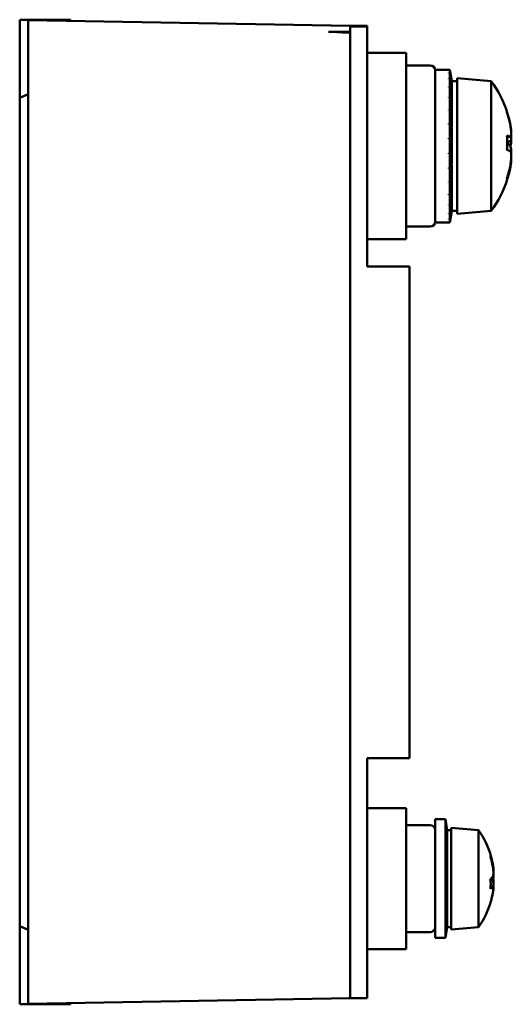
# Model space of a CAD drawing. Header units: millimetres. Extents: x 59 to 386, y 57 to 268.
# Tile 4 of 5: x 236 to 265, y 143 to 201. Entities that reach past the tile are written whole.
import ezdxf

# ---------------------------------------------------------------- set-up
doc = ezdxf.new("R2010")
doc.units = ezdxf.units.MM
doc.layers.add('Arêtes visibles(celduc)', color=7, linetype='Continuous', lineweight=50)

msp = doc.modelspace()

# ---------------------------------------------------------------- linework, layer by layer
at = {"layer": 'Arêtes visibles(celduc)'}
for p, q in [((237.663, 201.385), (236.233, 201.385)), ((236.233, 201.385), (236.233, 198.828)), ((255.733, 201.023), (236.733, 201.355)), ((236.733, 200.555), (236.733, 201.355)), ((237.663, 201.385), (237.663, 201.338)), ((239.233, 201.385), (237.663, 201.385)), ((239.233, 201.385), (239.233, 201.311)), ((255.733, 201.023), (255.733, 200.985)), ((255.733, 201.023), (256.733, 201.023)), ((255.733, 200.985), (255.733, 200.394)), ((256.733, 200.985), (255.733, 200.985)), ((256.733, 201.023), (256.733, 200.985)), ((256.733, 186.835), (256.733, 200.985)), ((236.733, 144.155), (236.733, 200.555)), ((254.444, 200.675), (255.733, 200.675)), ((255.733, 200.394), (255.733, 200.223)), ((255.733, 144.486), (255.733, 200.223)), ((256.733, 199.435), (259.033, 199.435)), ((259.033, 199.435), (259.033, 188.435)), ((236.233, 198.828), (236.233, 196.773)), ((260.443, 198.685), (259.033, 198.685)), ((261.606, 198.435), (260.743, 198.435)), ((260.743, 189.435), (260.743, 198.435)), ((261.539, 198.411), (261.538, 198.415)), ((261.538, 198.415), (261.538, 198.411)), ((261.538, 198.415), (261.606, 198.415)), ((261.606, 198.411), (261.538, 198.411)), ((261.541, 198.236), (261.538, 198.247)), ((261.538, 198.247), (261.538, 198.236)), ((261.538, 198.247), (261.606, 198.247)), ((261.606, 198.236), (261.538, 198.236)), ((261.606, 198.415), (261.606, 198.435)), ((261.723, 197.76), (261.606, 198.435)), ((261.606, 198.415), (261.723, 197.743)), ((261.606, 198.247), (261.606, 198.411)), ((261.723, 197.74), (261.606, 198.411)), ((261.606, 198.247), (261.723, 197.6)), ((261.606, 197.913), (261.606, 198.236)), ((261.723, 197.591), (261.606, 198.236)), ((261.543, 197.895), (261.538, 197.913)), ((261.538, 197.913), (261.538, 197.895)), ((261.538, 197.913), (261.606, 197.913)), ((261.606, 197.895), (261.538, 197.895)), ((261.546, 197.402), (261.538, 197.427)), ((261.538, 197.427), (261.538, 197.402)), ((261.538, 197.427), (261.606, 197.427)), ((261.606, 197.913), (261.723, 197.317)), ((261.606, 197.427), (261.606, 197.895)), ((261.723, 197.301), (261.606, 197.895)), ((261.606, 197.427), (261.723, 196.903)), ((261.721, 197.6), (261.723, 197.6)), ((261.722, 197.743), (261.723, 197.743)), ((261.723, 197.76), (261.723, 197.743)), ((261.723, 197.76), (262.047, 197.76)), ((261.723, 197.74), (261.723, 197.6)), ((261.723, 197.591), (261.723, 197.317)), ((262.047, 197.935), (262.047, 189.935)), ((264.047, 197.76), (262.047, 197.935)), ((264.047, 197.76), (264.047, 190.11)), ((236.733, 196.985), (236.233, 196.773)), ((261.606, 197.402), (261.538, 197.402)), ((261.606, 196.806), (261.606, 197.402)), ((261.723, 196.882), (261.606, 197.402)), ((261.718, 196.903), (261.723, 196.903)), ((261.72, 197.317), (261.723, 197.317)), ((261.723, 197.301), (261.723, 196.903)), ((261.723, 196.882), (261.723, 196.375)), ((236.233, 195.88), (236.233, 196.773)), ((261.549, 196.776), (261.538, 196.806)), ((261.538, 196.806), (261.538, 196.776)), ((261.538, 196.806), (261.606, 196.806)), ((261.606, 196.776), (261.538, 196.776)), ((261.606, 196.806), (261.723, 196.375)), ((261.606, 196.075), (261.606, 196.776)), ((261.723, 196.35), (261.606, 196.776)), ((261.716, 196.375), (261.723, 196.375)), ((261.723, 196.35), (261.723, 195.754)), ((236.233, 195.88), (236.233, 148.83)), ((261.555, 196.04), (261.538, 196.075)), ((261.538, 196.075), (261.538, 196.04)), ((261.538, 196.075), (261.606, 196.075)), ((261.606, 196.04), (261.538, 196.04)), ((261.606, 196.075), (261.723, 195.754)), ((261.606, 195.262), (261.606, 196.04)), ((261.723, 195.725), (261.606, 196.04)), ((261.712, 195.754), (261.723, 195.754)), ((261.723, 195.725), (261.723, 195.063)), ((261.569, 195.224), (261.538, 195.262)), ((261.538, 195.262), (261.538, 195.224)), ((261.538, 195.262), (261.606, 195.262)), ((261.606, 195.224), (261.538, 195.224)), ((261.606, 195.262), (261.723, 195.063)), ((261.606, 194.397), (261.606, 195.224)), ((261.723, 195.031), (261.606, 195.224)), ((261.703, 195.063), (261.723, 195.063)), ((261.723, 195.031), (261.723, 194.328)), ((261.699, 194.328), (261.538, 194.397)), ((261.538, 194.397), (261.538, 194.358)), ((261.538, 194.397), (261.606, 194.397)), ((261.606, 194.358), (261.538, 194.358)), ((261.606, 194.397), (261.723, 194.328)), ((261.606, 193.515), (261.606, 194.358)), ((261.723, 194.295), (261.606, 194.358)), ((261.699, 194.328), (261.723, 194.328)), ((261.699, 194.328), (261.699, 194.307)), ((261.723, 194.295), (261.723, 193.578)), ((265.193, 194.476), (264.981, 194.476)), ((261.699, 193.545), (261.538, 193.476)), ((261.538, 193.515), (261.538, 193.476)), ((261.538, 193.515), (261.606, 193.515)), ((261.606, 193.476), (261.538, 193.476)), ((261.606, 193.515), (261.723, 193.578)), ((261.723, 193.545), (261.606, 193.476)), ((261.606, 192.649), (261.606, 193.476)), ((261.699, 193.566), (261.699, 193.545)), ((261.723, 193.545), (261.699, 193.545)), ((261.723, 193.545), (261.723, 192.842)), ((261.606, 192.649), (261.723, 192.842)), ((261.723, 192.81), (261.606, 192.612)), ((261.723, 192.81), (261.703, 192.81)), ((261.723, 192.81), (261.723, 192.148)), ((261.538, 192.649), (261.538, 192.612)), ((261.569, 192.649), (261.538, 192.612)), ((261.538, 192.649), (261.606, 192.649)), ((261.606, 192.612), (261.538, 192.612)), ((261.606, 191.833), (261.606, 192.612)), ((261.538, 191.833), (261.538, 191.798)), ((261.555, 191.833), (261.538, 191.798)), ((261.538, 191.833), (261.606, 191.833)), ((261.606, 191.798), (261.538, 191.798)), ((261.606, 191.833), (261.723, 192.148)), ((261.723, 192.118), (261.606, 191.798)), ((261.606, 191.097), (261.606, 191.798)), ((261.723, 192.118), (261.712, 192.118)), ((261.723, 192.118), (261.723, 191.522)), ((261.538, 191.097), (261.538, 191.066)), ((261.549, 191.097), (261.538, 191.066)), ((261.538, 191.097), (261.606, 191.097)), ((261.606, 191.066), (261.538, 191.066)), ((261.606, 191.097), (261.723, 191.522)), ((261.723, 191.497), (261.606, 191.066)), ((261.606, 190.47), (261.606, 191.066)), ((261.723, 191.497), (261.716, 191.497)), ((261.723, 191.497), (261.723, 190.99)), ((261.538, 190.47), (261.538, 190.445)), ((261.546, 190.47), (261.538, 190.445)), ((261.538, 190.47), (261.606, 190.47)), ((261.606, 190.445), (261.538, 190.445)), ((261.606, 190.47), (261.723, 190.99)), ((261.723, 190.968), (261.606, 190.445)), ((261.606, 189.976), (261.723, 190.57)), ((261.723, 190.554), (261.606, 189.958)), ((261.606, 189.976), (261.606, 190.445)), ((261.723, 190.968), (261.718, 190.968)), ((261.723, 190.554), (261.72, 190.554)), ((261.723, 190.968), (261.723, 190.57)), ((261.723, 190.554), (261.723, 190.28)), ((261.538, 189.976), (261.538, 189.958)), ((261.543, 189.976), (261.538, 189.958)), ((261.538, 189.976), (261.606, 189.976)), ((261.606, 189.958), (261.538, 189.958)), ((261.606, 189.635), (261.723, 190.28)), ((261.723, 190.27), (261.606, 189.623)), ((261.606, 189.458), (261.723, 190.13)), ((261.723, 190.127), (261.606, 189.455)), ((261.723, 190.11), (261.606, 189.435)), ((261.606, 189.635), (261.606, 189.958)), ((261.723, 190.27), (261.721, 190.27)), ((261.723, 190.127), (261.722, 190.127)), ((261.723, 190.27), (261.723, 190.13)), ((261.723, 190.127), (261.723, 190.11)), ((261.723, 190.11), (262.047, 190.11)), ((264.047, 190.11), (262.047, 189.935)), ((261.606, 189.435), (260.743, 189.435)), ((261.538, 189.635), (261.538, 189.623)), ((261.541, 189.635), (261.538, 189.623)), ((261.538, 189.635), (261.606, 189.635)), ((261.606, 189.623), (261.538, 189.623)), ((261.539, 189.458), (261.538, 189.455)), ((261.538, 189.458), (261.538, 189.455)), ((261.538, 189.458), (261.606, 189.458)), ((261.606, 189.455), (261.538, 189.455)), ((261.606, 189.458), (261.606, 189.623)), ((261.606, 189.435), (261.606, 189.455)), ((260.443, 189.185), (259.033, 189.185)), ((256.733, 188.435), (259.033, 188.435)), ((259.233, 186.835), (256.733, 186.835)), ((259.233, 186.835), (259.233, 157.835)), ((256.733, 143.685), (256.733, 157.835)), ((256.733, 157.835), (259.233, 157.835)), ((256.733, 154.885), (259.033, 154.885)), ((259.033, 154.885), (259.033, 146.585)), ((260.443, 153.885), (259.033, 153.885)), ((260.743, 154.235), (260.743, 147.235)), ((261.351, 154.235), (260.743, 154.235)), ((261.351, 147.235), (261.351, 154.235)), ((261.459, 153.595), (261.351, 154.235)), ((260.743, 153.595), (260.743, 147.875)), ((260.743, 153.595), (260.743, 153.595)), ((261.459, 153.595), (261.459, 147.875)), ((261.459, 153.595), (261.695, 153.595)), ((261.695, 153.735), (261.695, 147.735)), ((263.295, 153.595), (261.695, 153.735)), ((263.295, 153.595), (263.295, 147.875)), ((264.157, 150.277), (264.014, 150.277)), ((236.233, 147.937), (236.233, 148.83)), ((236.733, 147.724), (236.233, 147.937)), ((236.233, 147.937), (236.233, 145.882)), ((260.443, 147.585), (259.033, 147.585)), ((260.743, 147.875), (260.743, 147.875)), ((261.459, 147.875), (261.351, 147.235)), ((261.459, 147.875), (261.695, 147.875)), ((263.295, 147.875), (261.695, 147.735)), ((261.351, 147.235), (260.743, 147.235)), ((256.733, 146.585), (259.033, 146.585)), ((236.233, 145.882), (236.233, 143.325)), ((236.733, 143.355), (236.733, 144.155)), ((255.733, 144.486), (255.733, 144.316)), ((255.733, 144.316), (255.733, 143.685)), ((236.733, 143.355), (255.733, 143.686)), ((255.733, 143.685), (255.638, 143.685)), ((256.733, 143.685), (255.733, 143.685)), ((236.233, 143.325), (237.663, 143.325)), ((237.663, 143.371), (237.663, 143.325)), ((239.233, 143.325), (237.663, 143.325)), ((239.233, 143.398), (239.233, 143.325))]:
    msp.add_line(p, q, dxfattribs=at)
for centre, radius, start, end in [((260.443, 198.385), 0.3, 0, 90), ((258.82, 193.935), 6.477, 17.81196, 36.19431), ((258.82, 193.935), 6.477, 11.92037, 17.81196), ((258.82, 193.935), 6.477, 342.18804, 348.07963), ((258.82, 193.935), 6.477, 323.80569, 342.18804), ((260.443, 189.485), 0.3, 270, 0), ((260.443, 153.585), 0.3, 1.91021, 90), ((259.31, 150.735), 4.905, 15.99228, 35.6635), ((259.31, 150.735), 4.905, 8.07937, 15.99228), ((259.31, 150.735), 4.905, 344.00772, 351.92063), ((259.31, 150.735), 4.905, 324.3365, 344.00772), ((260.443, 147.885), 0.3, 270, 358.08979)]:
    msp.add_arc(centre, radius, start, end, dxfattribs=at)
for centre, major_axis, ratio, start_param, end_param in [((215.75, 200.921), (45.839, -0.8), 0.01745, 0.511332, 0.566168), ((258.82, 193.979), (6.463, 0), 0.994701, 0.178364, 0.308961), ((259.507, 192.75), (5.475, 3.176), 0.089057, 6.227294, 6.299564), ((258.82, 194.073), (6.463, 0), 0.946944, 0.178364, 0.197303), ((259.507, 193.812), (1.111, 6.232), 0.861595, 4.848367, 4.984337), ((258.82, 194.362), (6.463, 0), 0.102815, 0.178364, 0.308961), ((259.507, 194.057), (1.111, -6.232), 0.861595, 1.362548, 1.399022), ((258.82, 194.362), (6.463, 0), 0.102815, 5.98071, 6.104822), ((258.82, 193.527), (6.463, 0), 0.321398, 0.178364, 0.302452), ((258.82, 194.342), (6.463, 0), 0.321398, 6.085882, 6.104822), ((258.82, 193.507), (6.463, 0), 0.102815, 0.178364, 0.308961), ((258.82, 193.979), (6.463, 0), 0.994701, 5.974225, 6.104822), ((258.82, 193.89), (6.463, 0), 0.994701, 5.98071, 6.104822), ((258.82, 193.796), (6.463, 0), 0.946944, 5.980733, 6.104822), ((259.507, 195.119), (5.475, -3.176), 0.089057, 0.019418, 0.119592), ((259.507, 195.062), (5.406, -3.293), 0.278391, 0.132956, 0.166623), ((259.31, 150.801), (4.896, 0), 0.975052, 0.164124, 0.28575), ((259.886, 149.762), (4.104, 2.428), 0.192272, 6.106951, 6.232865), ((259.31, 150.668), (4.896, 0), 0.975052, 0.164124, 0.28575), ((259.31, 151.027), (4.896, 0), 0.221975, 5.997435, 6.119061), ((259.886, 150.956), (-1.712, 4.45), 0.844576, 4.221961, 4.347876), ((259.31, 150.442), (4.896, 0), 0.221975, 0.164124, 0.272498), ((259.31, 150.442), (4.896, 0), 0.221975, 5.997435, 6.119061), ((259.31, 150.668), (4.896, 0), 0.975052, 6.010687, 6.119061)]:
    msp.add_ellipse(centre, major_axis=major_axis, ratio=ratio, start_param=start_param, end_param=end_param, dxfattribs=at)
for points, knots in [([(265.18, 195.159), (265.18, 195.157), (265.181, 195.156), (265.197, 195.071), (265.211, 194.987), (265.229, 194.844), (265.233, 194.786), (265.233, 194.746), (265.233, 194.731), (265.233, 194.718), (265.232, 194.708)], [0.38481664, 0.38481664, 0.38481664, 0.38481664, 0.38527156, 0.38527156, 0.41222025, 0.41222025, 0.43916894, 0.43916894, 0.43916894, 0.4492691, 0.4492691, 0.4492691, 0.4492691]), ([(265.18, 195.119), (265.18, 195.118), (265.181, 195.116), (265.197, 195.027), (265.211, 194.935), (265.229, 194.768), (265.233, 194.694), (265.233, 194.637), (265.233, 194.58), (265.229, 194.533), (265.21, 194.479), (265.196, 194.471), (265.18, 194.48)], [0.3848166, 0.3848166, 0.3848166, 0.3848166, 0.3852716, 0.3852716, 0.4122203, 0.4122203, 0.4391689, 0.4391689, 0.4391689, 0.4663464, 0.4663464, 0.4935239, 0.4935239, 0.4935239, 0.4935239]), ([(265.18, 194.244), (265.18, 194.245), (265.181, 194.245), (265.197, 194.255), (265.211, 194.282), (265.229, 194.373), (265.233, 194.436), (265.233, 194.505), (265.233, 194.529), (265.233, 194.555), (265.232, 194.582)], [0.38481608, 0.38481608, 0.38481608, 0.38481608, 0.385271, 0.385271, 0.41221969, 0.41221969, 0.43916838, 0.43916838, 0.43916838, 0.44843474, 0.44843474, 0.44843474, 0.44843474]), ([(265.18, 193.973), (265.18, 193.974), (265.181, 193.974), (265.197, 194.004), (265.211, 194.051), (265.229, 194.177), (265.233, 194.254), (265.233, 194.335), (265.233, 194.365), (265.233, 194.397), (265.232, 194.43)], [0.38481608, 0.38481608, 0.38481608, 0.38481608, 0.385271, 0.385271, 0.41221969, 0.41221969, 0.43916838, 0.43916838, 0.43916838, 0.44926516, 0.44926516, 0.44926516, 0.44926516]), ([(265.18, 193.896), (265.18, 193.896), (265.181, 193.895), (265.197, 193.866), (265.211, 193.818), (265.229, 193.693), (265.233, 193.615), (265.233, 193.534), (265.233, 193.504), (265.233, 193.472), (265.232, 193.439)], [0.38481608, 0.38481608, 0.38481608, 0.38481608, 0.385271, 0.385271, 0.41221969, 0.41221969, 0.43916838, 0.43916838, 0.43916838, 0.44926516, 0.44926516, 0.44926516, 0.44926516]), ([(265.18, 193.625), (265.18, 193.625), (265.181, 193.625), (265.197, 193.615), (265.211, 193.587), (265.229, 193.497), (265.233, 193.434), (265.233, 193.364), (265.233, 193.294), (265.229, 193.209), (265.211, 193.027), (265.197, 192.931), (265.181, 192.841), (265.18, 192.84), (265.18, 192.838)], [0.3848161, 0.3848161, 0.3848161, 0.3848161, 0.385271, 0.385271, 0.4122197, 0.4122197, 0.4391684, 0.4391684, 0.4391684, 0.4661171, 0.4661171, 0.4930658, 0.4930658, 0.4935207, 0.4935207, 0.4935207, 0.4935207]), ([(265.18, 192.75), (265.18, 192.751), (265.181, 192.753), (265.197, 192.842), (265.211, 192.935), (265.229, 193.101), (265.233, 193.176), (265.233, 193.232), (265.233, 193.252), (265.233, 193.27), (265.232, 193.287)], [0.38481664, 0.38481664, 0.38481664, 0.38481664, 0.38527156, 0.38527156, 0.41222025, 0.41222025, 0.43916894, 0.43916894, 0.43916894, 0.44843821, 0.44843821, 0.44843821, 0.44843821]), ([(265.18, 192.711), (265.18, 192.712), (265.181, 192.713), (265.197, 192.798), (265.211, 192.882), (265.229, 193.025), (265.233, 193.083), (265.233, 193.123), (265.233, 193.138), (265.233, 193.151), (265.232, 193.162)], [0.38481664, 0.38481664, 0.38481664, 0.38481664, 0.38527156, 0.38527156, 0.41222025, 0.41222025, 0.43916894, 0.43916894, 0.43916894, 0.4492691, 0.4492691, 0.4492691, 0.4492691]), ([(264.169, 151.209), (264.173, 151.222), (264.175, 151.243), (264.175, 151.269), (264.175, 151.302), (264.172, 151.349), (264.16, 151.457), (264.151, 151.518), (264.141, 151.58), (264.141, 151.58), (264.14, 151.581)], [0.2909869, 0.2909869, 0.2909869, 0.2909869, 0.30558786, 0.30558786, 0.30558786, 0.32439452, 0.32439452, 0.34320117, 0.34320117, 0.34346924, 0.34346924, 0.34346924, 0.34346924]), ([(264.14, 151.448), (264.141, 151.447), (264.141, 151.446), (264.151, 151.385), (264.16, 151.318), (264.172, 151.187), (264.175, 151.124), (264.175, 151.071), (264.175, 151.018), (264.172, 150.968), (264.16, 150.891), (264.151, 150.864), (264.141, 150.85), (264.141, 150.85), (264.14, 150.85)], [0.26770648, 0.26770648, 0.26770648, 0.26770648, 0.26797454, 0.26797454, 0.2867812, 0.2867812, 0.30558786, 0.30558786, 0.30558786, 0.32439452, 0.32439452, 0.34320117, 0.34320117, 0.34346924, 0.34346924, 0.34346924, 0.34346924]), ([(264.167, 151.424), (264.172, 151.387), (264.175, 151.359), (264.175, 151.344), (264.175, 151.336), (264.174, 151.33), (264.172, 151.328)], [0.28777234, 0.28777234, 0.28777234, 0.28777234, 0.30558786, 0.30558786, 0.30558786, 0.31495047, 0.31495047, 0.31495047, 0.31495047]), ([(264.167, 150.735), (264.172, 150.785), (264.175, 150.843), (264.175, 150.9), (264.175, 150.93), (264.174, 150.962), (264.172, 150.995)], [0.28777234, 0.28777234, 0.28777234, 0.28777234, 0.30558786, 0.30558786, 0.30558786, 0.31495047, 0.31495047, 0.31495047, 0.31495047]), ([(264.169, 150.26), (264.173, 150.31), (264.175, 150.357), (264.175, 150.398), (264.175, 150.452), (264.172, 150.501), (264.16, 150.578), (264.151, 150.605), (264.141, 150.619), (264.141, 150.62), (264.14, 150.62)], [0.2909869, 0.2909869, 0.2909869, 0.2909869, 0.30558786, 0.30558786, 0.30558786, 0.32439452, 0.32439452, 0.34320117, 0.34320117, 0.34346924, 0.34346924, 0.34346924, 0.34346924]), ([(264.145, 150.857), (264.153, 150.827), (264.161, 150.788), (264.172, 150.691), (264.175, 150.629), (264.175, 150.569), (264.175, 150.539), (264.174, 150.507), (264.172, 150.474)], [0.27058103, 0.27058103, 0.27058103, 0.27058103, 0.2867812, 0.2867812, 0.30558786, 0.30558786, 0.30558786, 0.31495047, 0.31495047, 0.31495047, 0.31495047]), ([(264.14, 150.265), (264.141, 150.265), (264.141, 150.265), (264.151, 150.279), (264.16, 150.281), (264.172, 150.259), (264.175, 150.234), (264.175, 150.2), (264.175, 150.167), (264.172, 150.121), (264.16, 150.013), (264.151, 149.951), (264.141, 149.89), (264.141, 149.889), (264.14, 149.888)], [0.26770648, 0.26770648, 0.26770648, 0.26770648, 0.26797454, 0.26797454, 0.2867812, 0.2867812, 0.30558786, 0.30558786, 0.30558786, 0.32439452, 0.32439452, 0.34320117, 0.34320117, 0.34346924, 0.34346924, 0.34346924, 0.34346924]), ([(264.145, 149.916), (264.153, 149.961), (264.161, 150.004), (264.172, 150.079), (264.175, 150.109), (264.175, 150.125), (264.175, 150.134), (264.174, 150.139), (264.172, 150.141)], [0.27058103, 0.27058103, 0.27058103, 0.27058103, 0.2867812, 0.2867812, 0.30558786, 0.30558786, 0.30558786, 0.31495047, 0.31495047, 0.31495047, 0.31495047])]:
    msp.add_open_spline(points, degree=3, knots=knots, dxfattribs=at)

doc.saveas('drawing.dxf')
